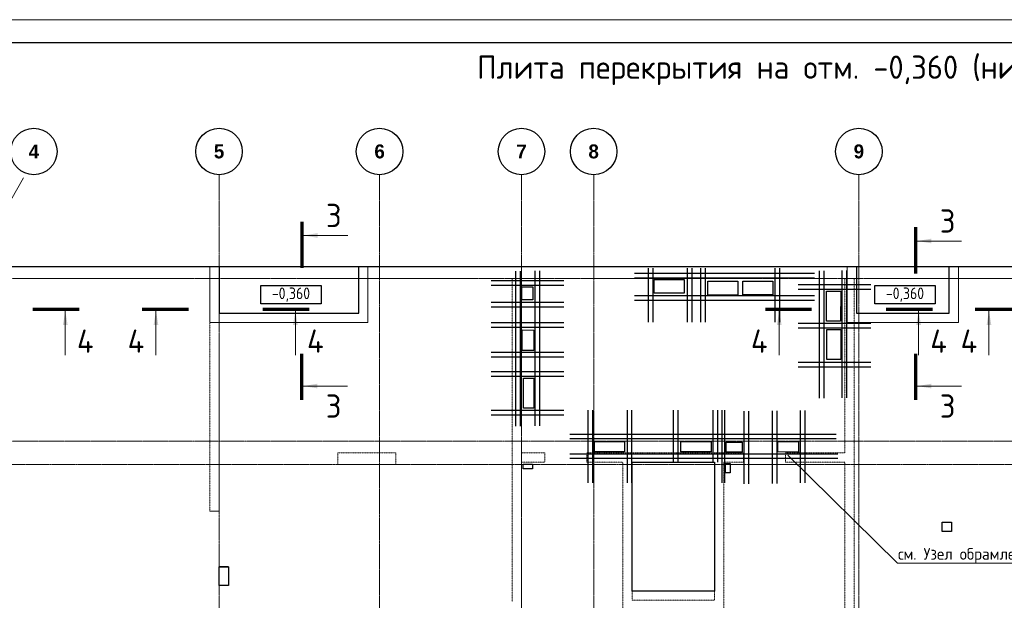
# Model space of a CAD drawing. Header units: millimetres. Extents: x 448962 to 1440104, y -326645 to -197113.
# Tile 118 of 256: x 623282 to 644441, y -257091 to -244611. Entities that reach past the tile are written whole.
import ezdxf
from ezdxf import colors
from ezdxf.entities.mleader import LeaderData, LeaderLine
from ezdxf.math import Vec2, Vec3

# ---------------------------------------------------------------- set-up
doc = ezdxf.new("R2010")
doc.units = ezdxf.units.MM
for name, pattern in [('01 Штриховая _4 мм_', [6, 3.5, -2.5]), ('______5', [1100, 800, -100, 100, -100]), ('HIDDEN2', [4.7625, 3.175, -1.5875]), ('осевая', [50.8, 31.75, -6.35, 6.35, -6.35])]:
    doc.linetypes.add(name, pattern=pattern)
for name, color, linetype, lineweight in [('ВК__отв в полу 1-2 эт', 6, 'Continuous', 25), ('Оси', 40, '______5', 18), ('Перекрытие ж_бетон', 1, 'Continuous', 30), ('подоснова', 151, 'Continuous', 5), ('РАЗМЕРЫ', 1, 'Continuous', 9), ('СТЕНЫ', 3, 'Continuous', 30), ('Текст_ общее', 7, 'Continuous', 25), ('ТОНКИЕ', 7, 'Continuous', 9), ('Узлы', 7, 'Continuous', 0)]:
    doc.layers.add(name, color=color, linetype=linetype, lineweight=lineweight)
doc.layers.add('ТОЛСТЫЕ_ОСНОВНЫЕ', color=6, linetype='Continuous')
doc.styles.add('Century Gothic', font='GOTHIC.TTF')
doc.styles.add('GOST Common_1', font='GOST_Common.ttf', dxfattribs={"width": 0.9, "height": 250})
doc.styles.add('GOST-2.304_Type-B', font='GOST_Common.ttf')
doc.styles.add('ГОСТ', font='GOST_Common.ttf')

# ---------------------------------------------------------------- blocks, each defined once
blk = doc.blocks.new('*U17')
at = {"layer": 'ТОЛСТЫЕ_ОСНОВНЫЕ', "color": 6}
blk.add_lwpolyline([(20, 5), (886, 5), (886, 415), (20, 415)], close=True, dxfattribs=at)
at = {"layer": 'ТОНКИЕ'}
blk.add_lwpolyline([(0, 0), (891, 0), (891, 420), (0, 420)], close=True, dxfattribs=at)
blk = doc.blocks.new('NSY101')
at = {"color": 0, "linetype": 'ByBlock', "lineweight": -2}
blk.add_circle((0, 0), 50, dxfattribs=at)
blk = doc.blocks.new('оси плит')
at = {"layer": 'Оси', "color": 16, "linetype": '______5', "lineweight": 0, "transparency": 33554687}
blk.add_line((531992.3, -203649.6), (532428.4, -202894.1), dxfattribs=at)
at = {"layer": 'Оси', "color": 16, "linetype": 'осевая', "lineweight": 0, "transparency": 33554687}
for p, q in [((536592.3, -202894.1), (536592.3, -231285.8)), ((540042.3, -202894.1), (540042.3, -231285.8)), ((543092.3, -202894.1), (543092.3, -231285.8)), ((544642.3, -202894.1), (544642.3, -231285.8)), ((550342.3, -202894.1), (550342.3, -231285.8)), ((519570.9, -205117.4), (573160.2, -205117.4)), ((519570.9, -208617.4), (573160.2, -208617.4)), ((520148.3, -209117.4), (572483.7, -209117.4))]:
    blk.add_line(p, q, dxfattribs=at)
at = {"layer": 'Оси', "color": 16, "linetype": 'Continuous', "lineweight": 25, "transparency": 33554687, "xscale": 9.999999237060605, "yscale": 9.999999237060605, "zscale": 9.999999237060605}
for p in [(532611.7, -202390), (536591.7, -202390), (540041.7, -202390), (543091.7, -202390), (544641.7, -202390), (550341.7, -202390)]:
    blk.add_blockref('NSY101', p, dxfattribs=at)
at = {"layer": 'Оси', "color": 16, "linetype": 'Continuous', "lineweight": 25, "transparency": 33554687, "char_height": 300, "width": 385, "attachment_point": 5, "style": 'Century Gothic'}
for s, insert in [('\\A1;{\\fCentury Gothic|i0|b1;\\H300.000000;\\W1.000000;\\C16;4}\\P', (532611.7, -202390)), ('\\A1;{\\fCentury Gothic|i0|b1;\\H300.000000;\\W1.000000;\\C16;5}\\P', (536591.7, -202390)), ('\\A1;{\\fCentury Gothic|i0|b1;\\H300.000000;\\W1.000000;\\C16;6}\\P', (540041.7, -202390)), ('\\A1;{\\fCentury Gothic|i0|b1;\\H300.000000;\\W1.000000;\\C16;7}\\P', (543091.7, -202390)), ('\\A1;{\\fCentury Gothic|i0|b1;\\H300.000000;\\W1.000000;\\C16;8}\\P', (544641.7, -202390)), ('\\A1;{\\fCentury Gothic|i0|b1;\\H300.000000;\\W1.000000;\\C16;9}\\P', (550341.7, -202390))]:
    blk.add_mtext(s, dxfattribs=dict(at, insert=insert))
blk = doc.blocks.new('стены  тп')
at = {"layer": 'СТЕНЫ', "color": 251, "linetype": '01 Штриховая _4 мм_', "lineweight": 0, "true_color": 0x636466}
for p, q in [((589762, -316376, 3100), (542387, -316376, 3100)), ((542712, -316626, 3100), (569512, -316626, 3100)), ((555862, -316626, 3100), (555862, -321626, 3100)), ((556062, -321626, 3100), (556062, -316626, 3100)), ((562562, -316626, 3100), (562362, -316626, 3100)), ((562362, -316626, 3100), (562362, -319546, 3100)), ((562562, -320376, 3100), (562562, -316626, 3100)), ((569512, -316626, 3100), (569512, -320376, 3100)), ((569712, -316626, 3100), (579312, -316626, 3100)), ((569712, -326014, 3100), (569712, -316626, 3100)), ((562362, -319546, 3100), (562362, -319666, 3100)), ((562362, -319666, 3100), (562362, -321626, 3100)), ((559142, -320376, 3100), (558612, -320376, 3100)), ((558612, -320376, 3100), (558612, -320626, 3100)), ((559262, -320376, 3100), (559142, -320376, 3100)), ((559862, -320376, 3100), (559262, -320376, 3100)), ((559862, -320626, 3100), (559862, -320376, 3100)), ((563062, -320376, 3100), (562562, -320376, 3100)), ((563062, -320376, 3100), (563062, -320576, 3100)), ((563962, -320576, 3100), (563962, -320376, 3100)), ((567332, -320376, 3100), (563962, -320376, 3100)), ((567332, -320376, 3100), (567332, -320576, 3100)), ((568232, -320576, 3100), (568232, -320376, 3100)), ((569512, -320376, 3100), (568232, -320376, 3100)), ((558612, -320626, 3100), (559662, -320626, 3100)), ((559662, -320626, 3100), (559782, -320626, 3100)), ((559782, -320626, 3100), (559862, -320626, 3100)), ((562562, -320576, 3100), (563062, -320576, 3100)), ((562562, -326776, 3100), (562562, -320576, 3100)), ((563962, -320576, 3100), (564742, -320576, 3100)), ((564742, -320576, 3100), (564742, -327126, 3100)), ((564942, -320576, 3100), (566712, -320576, 3100)), ((564942, -323346, 3100), (564942, -320576, 3100)), ((566712, -320576, 3100), (566712, -323346, 3100)), ((566912, -320576, 3100), (567332, -320576, 3100)), ((566912, -326226, 3100), (566912, -320576, 3100)), ((568232, -320576, 3100), (569512, -320576, 3100)), ((569512, -320576, 3100), (569512, -326226, 3100)), ((555862, -321626, 3100), (556062, -321626, 3100)), ((562362, -321626, 3100), (562362, -321746, 3100)), ((562362, -321746, 3100), (562362, -323576, 3100)), ((566712, -323346, 3100), (564942, -323346, 3100))]:
    blk.add_line(p, q, dxfattribs=at)
at = {"layer": 'СТЕНЫ', "color": 251, "linetype": '01 Штриховая _4 мм_', "lineweight": 0, "true_color": 0x636466, "transparency": 33554687}
for p, q in [((555862, -320376, 3100), (555862, -321626, 3100)), ((556062, -321626, 3100), (556062, -320376, 3100)), ((555862, -321626, 3100), (556062, -321626, 3100)), ((556062, -321626, 3100), (555862, -321626, 3100))]:
    blk.add_line(p, q, dxfattribs=at)
at = {"layer": 'СТЕНЫ', "color": 251, "linetype": '01 Штриховая _4 мм_', "lineweight": 0, "true_color": 0x636466, "elevation": 3100}
blk.add_lwpolyline([(566712, -323346), (564942, -323346), (564942, -323546), (566712, -323546)], close=True, dxfattribs=at)
blk = doc.blocks.new('_None')
blk = doc.blocks.new('отверстия новые')
at = {"layer": 'ВК__отв в полу 1-2 эт', "color": 5, "lineweight": 30, "ltscale": 100}
for points in [[(704484, -396781), (704484, -396981), (704284, -396981), (704284, -396781)], [(704484, -396781), (704484, -396981), (704284, -396981), (704284, -396781)], [(688944, -397740), (688944, -398140), (688744, -398140), (688744, -397740)], [(688944, -397740), (688944, -397740), (688744, -397740), (688744, -397740)], [(688944, -397740), (688944, -398140), (688744, -398140), (688744, -397740)], [(688944, -397740), (688944, -397740), (688744, -397740), (688744, -397740)]]:
    blk.add_lwpolyline(points, close=True, dxfattribs=at)
blk = doc.blocks.new('отвестия ов')
at = {"color": 3, "lineweight": 30}
for points in [[(4371520, -1445448), (4371520, -1445548), (4371320, -1445548), (4371320, -1445448)], [(4371320, -1445448), (4371520, -1445448), (4371520, -1445548), (4371320, -1445548)], [(4375770, -1445633), (4375670, -1445633), (4375670, -1445433), (4375770, -1445433)], [(4375670, -1445433), (4375770, -1445433), (4375770, -1445633), (4375670, -1445633)]]:
    blk.add_lwpolyline(points, close=True, dxfattribs=at)

msp = doc.modelspace()

# ---------------------------------------------------------------- linework, layer by layer
at = {"color": 0, "linetype": 'ByBlock', "lineweight": 30, "ltscale": 100}
for p, q in [((633934.6, -250016.6), (633934.6, -253348.9)), ((634034.6, -250016.6), (634034.6, -253348.9)), ((634355.9, -250010.7), (634355.9, -253343)), ((634455.9, -250010.7), (634455.9, -253343)), ((640358.9, -250067), (636493.6, -250067)), ((636790.3, -249951.3), (636790.3, -251109.8)), ((636890.3, -249951.3), (636890.3, -251109.8)), ((637624.1, -249951.3), (637624.1, -251109.8)), ((637724.1, -249951.3), (637724.1, -251109.8)), ((637912.7, -249951.3), (637912.7, -251109.8)), ((638012.7, -249951.3), (638012.7, -251109.8)), ((639510.2, -249951.3), (639510.2, -251109.8)), ((639610.2, -249951.3), (639610.2, -251109.8)), ((640460.8, -250006.5), (640460.8, -252747.8)), ((640560.8, -250006.5), (640560.8, -252747.8)), ((640952.8, -250000.6), (640952.8, -252741.9)), ((641052.8, -250000.6), (641052.8, -252741.9)), ((633414.3, -250215.1), (634975.9, -250215.1)), ((633414.3, -250315.1), (634975.9, -250315.1)), ((640358.9, -250167), (636493.6, -250167)), ((640011.1, -250304), (641572.8, -250304)), ((640011.1, -250404), (641572.8, -250404)), ((633414.3, -250683.1), (634975.9, -250683.1)), ((640358.9, -250549.7), (636493.6, -250549.7)), ((640358.9, -250649.7), (636493.6, -250649.7)), ((633414.3, -250783.1), (634975.9, -250783.1)), ((633414.3, -251121.3), (634975.9, -251121.3)), ((640011.1, -251130.9), (641572.8, -251130.9)), ((633414.3, -251221.3), (634975.9, -251221.3)), ((640011.1, -251230.9), (641572.8, -251230.9)), ((633414.3, -251759.4), (634975.9, -251759.4)), ((633414.3, -251859.4), (634975.9, -251859.4)), ((640011.1, -251972.4), (641572.8, -251972.4)), ((633414.3, -252174.5), (634975.9, -252174.5)), ((640011.1, -252072.4), (641572.8, -252072.4)), ((633414.3, -252274.5), (634975.9, -252274.5)), ((633414.3, -253002), (634975.9, -253002)), ((635490.8, -253004.9), (635490.8, -254566.6)), ((635590.8, -253004.9), (635590.8, -254566.6)), ((636333.2, -253004.9), (636333.2, -254566.6)), ((636433.2, -253004.9), (636433.2, -254566.6)), ((637325.6, -253004.9), (637325.6, -254121.3)), ((637425.6, -253004.9), (637425.6, -254121.3)), ((638177.1, -253004.9), (638177.1, -254121.3)), ((638277.1, -253004.9), (638277.1, -254121.3)), ((638374.6, -253004.9), (638374.6, -254566.6)), ((638428.5, -253004.9), (638428.5, -254566.6)), ((638844.7, -253023.3), (638844.7, -254585)), ((638944.7, -253023.3), (638944.7, -254585)), ((639454.7, -253020.5), (639454.7, -254582.1)), ((639554.7, -253020.5), (639554.7, -254582.1)), ((640054.3, -253007.8), (640054.3, -254569.4)), ((640154.3, -253007.8), (640154.3, -254569.4)), ((633414.3, -253102), (634975.9, -253102)), ((640827.4, -253523.8), (635105.8, -253523.8)), ((640827.4, -253623.8), (635105.8, -253623.8)), ((640862.9, -253946.6), (635105.8, -253946.6)), ((640862.9, -254046.6), (635105.8, -254046.6))]:
    msp.add_line(p, q, dxfattribs=at)
at = {"color": 2, "lineweight": 30}
for points in [[(637564.2, -250193.2), (637564.2, -250492.2), (636918, -250492.2), (636918, -250193.2)], [(638714.4, -250232.2), (638714.4, -250531.1), (638068.1, -250531.1), (638068.1, -250232.3)], [(639466.4, -250230.6), (639466.4, -250526.3), (638820.1, -250528), (638820.1, -250232.3)], [(634075.3, -250355.9), (634311.3, -250355.9), (634311.3, -250633.4), (634075.3, -250633.4)], [(640621.9, -250446.4), (640927.2, -250446.4), (640924.1, -251092.6), (640618.8, -251092.6)], [(634078.1, -251280.4), (634329.5, -251282.5), (634331.6, -251723.2), (634080.2, -251723.2)], [(640630.2, -251271.4), (640927.6, -251271.4), (640927.6, -251917.6), (640630.2, -251917.6)], [(634108.6, -252315.1), (634330.3, -252315.1), (634330.3, -252963.3), (634108.6, -252963.3)], [(636281.8, -253674.9), (636281.8, -253896.6), (635633.6, -253896.6), (635633.6, -253674.9)], [(638139.3, -253680.5), (638139.3, -253902.1), (637491.1, -253902.1), (637491.1, -253680.5)], [(638462.1, -253689.8), (638806.9, -253689.8), (638806.9, -253906.6), (638462.1, -253906.6)], [(639577.8, -253674.2), (640019.6, -253676.1), (640019.6, -253905.1), (639577.8, -253903.1)]]:
    msp.add_lwpolyline(points, close=True, dxfattribs=at)
at = {"layer": 'Перекрытие ж_бетон', "color": 252, "linetype": 'HIDDEN2', "lineweight": 0, "true_color": 0x939598}
for points in [[(627366.9, -249921.3), (627366.9, -251121.3), (630766.9, -251121.3), (630766.9, -249921.3)], [(641066.9, -249921.3), (641066.9, -251121.3), (643457.3, -251121.3), (643457.3, -249921.3)]]:
    msp.add_lwpolyline(points, dxfattribs=at)
at = {"layer": 'Перекрытие ж_бетон'}
for points in [[(627566.9, -250921.3), (630566.9, -250921.3), (630566.9, -249921.3), (627566.9, -249921.3)], [(641266.9, -250921.3), (643257.3, -250921.3), (643257.3, -249921.3), (641266.9, -249921.3)], [(636446.6, -254121.3), (638216.9, -254121.3), (638216.9, -256891.3), (636446.6, -256891.3)]]:
    msp.add_lwpolyline(points, close=True, dxfattribs=at)
at = {"layer": 'Текст_ общее', "lineweight": 30}
for points in [[(628461.9, -250321.7), (629761.9, -250321.7), (629761.9, -250721.7), (628461.9, -250721.7)], [(641657.1, -250321.7), (642957.1, -250321.7), (642957.1, -250721.7), (641657.1, -250721.7)]]:
    msp.add_lwpolyline(points, close=True, dxfattribs=at)
at = {"layer": 'Узлы', "color": 1, "linetype": 'Continuous', "lineweight": 0}
for p, q in [((629382.4, -249249, 3100), (630332.4, -249249, 3100)), ((642573, -249368.3, 3100), (643523, -249368.3, 3100)), ((624261.7, -250870), (624261.7, -251820)), ((626211.1, -250870), (626211.1, -251820)), ((629206.1, -250870), (629206.1, -251820)), ((639605, -250870), (639605, -251820)), ((642600, -250870), (642600, -251820)), ((644111.5, -250870), (644111.5, -251820)), ((629377.8, -252486.3, 3100), (630327.8, -252486.3, 3100)), ((642573, -252486.3, 3100), (643523, -252486.3, 3100))]:
    msp.add_line(p, q, dxfattribs=at)
at = {"layer": 'Узлы', "color": 1, "linetype": 'Continuous', "lineweight": 0, "const_width": 70, "elevation": 3100}
for points in [[(629347.4, -248949), (629347.4, -249949)], [(642538, -249068.3), (642538, -250068.3)], [(629342.8, -252786.3), (629342.8, -251786.3)], [(642538, -252786.3), (642538, -251786.3)]]:
    msp.add_lwpolyline(points, dxfattribs=at)
at = {"layer": 'Узлы', "color": 1, "linetype": 'Continuous', "lineweight": 0, "const_width": 70}
for points in [[(624561.7, -250835), (623561.7, -250835)], [(625911.1, -250835), (626911.1, -250835)], [(629506.1, -250835), (628506.1, -250835)], [(639305, -250835), (640305, -250835)], [(642900, -250835), (641900, -250835)], [(643811.5, -250835), (644811.5, -250835)]]:
    msp.add_lwpolyline(points, dxfattribs=at)
at = {"layer": 'Узлы', "color": 1, "linetype": 'Continuous', "lineweight": 0}
for points in [[(629382.4, -249249, 3100), (629682.9, -249299.3, 3100), (629682.9, -249198.7, 3100)], [(642573, -249368.3, 3100), (642873.5, -249418.6, 3100), (642873.5, -249318, 3100)], [(624261.7, -250870), (624211.4, -251170.4), (624312, -251170.4)], [(626211.1, -250870), (626160.9, -251170.4), (626261.4, -251170.4)], [(629206.1, -250870), (629155.8, -251170.4), (629256.4, -251170.4)], [(639605, -250870), (639554.7, -251170.4), (639655.3, -251170.4)], [(642600, -250870), (642549.7, -251170.4), (642650.2, -251170.4)], [(644111.5, -250870), (644061.2, -251170.4), (644161.7, -251170.4)], [(629377.8, -252486.3, 3100), (629678.3, -252536.6, 3100), (629678.3, -252436, 3100)], [(642573, -252486.3, 3100), (642873.5, -252536.6, 3100), (642873.5, -252436, 3100)]]:
    msp.add_solid(points, dxfattribs=at)

# ---------------------------------------------------------------- block references
at = {"xscale": 100, "yscale": 100, "zscale": 100}
msp.add_blockref('*U17', (606641.3, -286610.9), dxfattribs=at)
at = {"color": 0, "linetype": 'ByBlock', "lineweight": 30, "ltscale": 100}
msp.add_blockref('оси плит', (90974.7, -45053.9), dxfattribs=at)
at = {"layer": 'РАЗМЕРЫ', "color": 7, "lineweight": 20}
msp.add_blockref('отвестия ов', (-3737217.7, 1191282.2), dxfattribs=at)

# ---------------------------------------------------------------- texts
at = {"layer": 'Узлы', "color": 80, "linetype": 'Continuous', "lineweight": 0, "style": 'GOST-2.304_Type-B'}
msp.add_text('Плита перекрытия на отм. -0,360 (нижнее армирование)', height=500, dxfattribs=at).set_placement((633108.8, -245881.5))
at = {"layer": 'Узлы', "color": 1, "linetype": 'Continuous', "lineweight": 0, "char_height": 500, "attachment_point": 5, "style": 'GOST-2.304_Type-B'}
for insert in [(630032.4, -248819, 3100), (643223, -248938.3, 3100), (630027.8, -252916.3, 3100), (643223, -252916.3, 3100)]:
    msp.add_mtext_dynamic_manual_height_columns('3', width=723.88, gutter_width=25, heights=[0], dxfattribs=dict(at, insert=insert))
at = {"layer": 'Узлы', "color": 1, "linetype": 'Continuous', "lineweight": 0, "char_height": 500, "attachment_point": 5, "line_spacing_factor": 2, "style": 'GOST-2.304_Type-B'}
for insert in [(624691.7, -251520), (625781.1, -251520), (629636.1, -251520), (639175, -251520), (643030, -251520), (643681.5, -251520)]:
    msp.add_mtext_dynamic_manual_height_columns('4', width=723.88, gutter_width=25, heights=[0], dxfattribs=dict(at, insert=insert))

# ---------------------------------------------------------------- leaders
at = {"layer": 'подоснова', "color": 2, "ltscale": 0.3}
ml = msp.add_multileader_mtext('Standard', dxfattribs=at)
ml.set_content('см. Узел обрамления', color=2, style='GOST-2.304_Type-B')
ml.set_leader_properties(color=256, linetype='ByLayer', lineweight=15)
ml.set_arrow_properties(name='NONE')
ml.build(insert=Vec2(0, 0))
ml.multileader.update_dxf_attribs({"text_left_attachment_type": 6, "text_right_attachment_type": 6, "dogleg_length": 0.1, "arrow_head_size": 18})
ctx = ml.context
ctx.base_point, ctx.char_height, ctx.arrow_head_size, ctx.landing_gap_size, ctx.plane_origin = Vec3(642144.5, -256293.4), 250, 18, 20, Vec3(638718.1, -254464.8)
ctx.left_attachment, ctx.right_attachment, ctx.text_align_type = 6, 6, 1
notes = []
notes.append((ctx, [(0, (1, 1, 0), (642144.4, -256293.4), (1, 0), 0.1, [(0, [(639792.1, -253973.6)], 0, [])])]))
ctx.mtext.insert, ctx.mtext.alignment, ctx.mtext.flow_direction = Vec3(643693.9, -255968.4), 2, 5
for ctx, leaders in notes:
    for number, flags, end, landing, length, lines in leaders:
        leader = LeaderData()
        leader.index, (leader.has_last_leader_line, leader.has_dogleg_vector, leader.attachment_direction) = number, flags
        leader.last_leader_point, leader.dogleg_vector, leader.dogleg_length = Vec3(end), Vec3(landing), length
        for number, points, colour, breaks in lines:
            line = LeaderLine()
            line.index, line.vertices, line.color, line.breaks = number, Vec3.list(points), colors.encode_raw_color(colour), breaks
            leader.lines.append(line)
        ctx.leaders.append(leader)

# ---------------------------------------------------------------- next in the draw order: texts
at = {"layer": 'Текст_ общее', "char_height": 250, "width": 1056.523, "attachment_point": 5, "style": 'GOST Common_1', "bg_fill": 3, "box_fill_scale": 1, "bg_fill_color": 256, "bg_fill_transparency": 0}
for insert in [(629111.9, -250521.7), (642307.1, -250521.7)]:
    msp.add_mtext('-0,360', dxfattribs=dict(at, insert=insert))

# ---------------------------------------------------------------- next in the draw order: linework, layer by layer
at = {"layer": 'Перекрытие ж_бетон'}
msp.add_lwpolyline([(613866.9, -272221.3), (613866.9, -272221.3), (661266.9, -272221.3), (661266.9, -249921.3), (613866.9, -249921.3), (613866.9, -272221.3)], dxfattribs=at)

# ---------------------------------------------------------------- next in the draw order: block references
at = {"layer": 'РАЗМЕРЫ'}
for name, p in [('стены  тп', (71504.6, 66454.4, -3100)), ('отверстия новые', (-61177.1, 141368.5))]:
    msp.add_blockref(name, p, dxfattribs=at)

# ---------------------------------------------------------------- next in the draw order: texts
note = msp.add_mtext_dynamic_manual_height_columns('\\pi1250;{\\H1.5152x;Общие указания :\\P}Настоящий подраздел разработан в составе рабочей документации на строительство объекта {\\H2.4344x; }"Строительство жилого комплекса со встроенными помещениями общественного-делового и коммерческого {\\H1.3552x; }назначения по адресу: г. Чита, ул. 1-я Коллективная. Жилой дом со встроенными помещениями {\\H1.71569x; }общественно-делового и коммерческого назначения на первом этаже здания и встроенно-пристроенным {\\H1.59543x; }поликлиническим учреждением (поз. 2.2-2.3){\\H1.73486x; }\\P1.^I" Решения рабочей Документации разработаны на основании:{\\H1.67588x; }\\Pзадания на проектирование, выданного заказчиком;{\\H1.60804x; }\\P-^Iрешений стадии "Проектная Документация (проект №24-04-КР.2)"{\\H1.73065x; }\\Pразработанных ООО "Комплексная проектно-сопроводительная компания", утвержденных {\\H1.67728x; }заказчиком;{\\H1.60757x; }\\PВ соответствии с требованиями нормативных документов:{\\H1.63081x; }\\P-^IФЗ №184 "О техническом регулировании";{\\H1.62306x; }\\P-^IФЗ №123 "Технический регламент о требованиях пожарной безопасности";{\\H1.62565x; }\\P-^IСП 20.13330.2016 "Нагрузки и воздействия",{\\H1.62478x; }\\P-^IСП 63.13330.2018 "Бетонные и железобетонные конструкции. Основные положения".{\\H1.62507x; }\\P-^IСП 22.13330.2016 "Основания зданий и сооружений";{\\H1.62498x; }\\P-^IСП 45.13330.2017 "Земляные сооружения, основания и фундаменты".{\\H1.62501x; }\\P2.^IПри работах по устройству монолитных конструкций руководствоваться СП 70.13330.2012 {\\H1.625x; }"Несущие и ограждающие конструкции".{\\H1.625x; }\\P3.^IЗа относительную отметку 0,000 принята отметка чистого пола первого этажа, {\\H1.625x; }соответствующая абсолютной отметке 648,00 в Балтийской системе высот.{\\H1.625x; }\\P4.^IПеречень видов работ, Зля которых необходимо составлять акты освидетельствования {\\H1.625x; }скрытых работ: {\\H1.625x; }\\PБетонные и железобетонные конструкции монолитные:{\\H1.625x; }\\Pармирование; защитные слои,- анкеровка арматуры; установка закладных деталей.{\\H1.625x; }\\PМонтаж сборных железобетонных и бетонных конструкций:{\\H1.625x; }\\Pсварка и антикоррозионное покрыт при отсутствии актов освиветельствования превшествующих {\\H1.625x; }скрытых работ во всех случаях.{\\H1.625x; }\\P1. Железобетонные конструкции разработаны в соответствии СП 22.13330.2016 "Основания зданий и {\\H1.62576x; }сооружений", СП 63.13330.2018 "Бетонные и железобетонные конструкции. Общие положения".{\\H1.62541x; }\\P2. Несущие конструкции здания рассчитаны и запроектированы для данных геологических условий. {\\H1.62486x; }\\P3. Арматура класса А240 и А500С по ГОСТ Р 34028-2016, материал монолитных конструкций ниже {\\H1.62505x; }нуля - бетон тяжелый класса В25 по ГОСТ 26633-2015.{\\H1.62498x; }\\P4. Работы по бетонированию монолитных конструкций вести в соответствии со СП 70.13330.2012 {\\H1.62501x; }"Несущие и ограждающие конструкции".{\\H1.625x; }\\P5. Все строительно-монтажные работы необходимо выполнять в соответствии со СНиП 12-03-2001 {\\H1.625x; }"Безопасность труда в строительстве. Часть 1. Общие требования.", Безопасность труда в строительстве. {\\H1.625x; }Часть 2. Строительное производство". Строительство здания должно производиться в соответствии с {\\H1.625x; }проектом производства работ (ППР).{\\H1.725x; }\\PПри отсутствии ППР производство строительно-монтажных работ запрещается.{\\H1.67917x; }\\P6. Бетон конструкции должны удовлетворять требованиям ГОСТ 26633-2015, ГОСТ 25192-2012.{\\H1.60694x; }\\P7. Бетон следует укладывать в бетонные конструкции горизонтальными слоями одинаковой {\\H1.63102x; }толщины без разрывов, с последовательным направлением укладки в одну сторону во всех слоях.{\\H1.62299x; }\\P8. В начальный период твердения бетон необходимо защищать от попадания атмосферных осадков {\\H1.62567x; }или потерь влаги.{\\H1.62478x; }\\P9. При перерывах в бетонировании устраивать рабочие швы бетонирования. Места рабочих швов {\\H1.62507x; }бетонирования разработать в ППР и согласовать с авторским надзором. С поверхности рабочих швов {\\H1.62498x; }удалить цементную плёнку металлическими щётками с последующей поливкой водой. В рабочем шве {\\H1.62501x; }устанавливать вертикальные сетки из проволоки ячейкой 50x50мм. Поверхность рабочих швов должна быть {\\H1.625x; }перпендикулярна поверхности плиты. {\\H1.625x; }\\P10. Арматурные изделия изготавливать в соответствии с ГОСТ Р 57997-2017, ГОСТ 5264-80, ГОСТ {\\H1.625x; }14098-2014.{\\H1.625x; }\\P11. Плоские сетки и каркасы изготавливать с помощью контактной точечной сварки (кроме {\\H1.725x; }оговоренных случаев).{\\H1.77917x; }\\P12. Расчётные сопротивления сборных соединений и материалы для сборки принимать по табл. Г1, Г2 {\\H1.66111x; }СП 52-101-2003.{\\H1.61296x; }\\P13. Стыки арматурных стержней должны иметь длину перепуска (нахлёстка) не менее указанной в {\\H1.72901x; }проекте. В неоговоренных случаях длину стыка рабочей арматуры внахлёстку без сварки принимать по {\\H1.67783x; }п.8.3.27 СП 52-101-2003. {\\H1.60739x; }\\P14. Толщина защитного слоя бетона для рабочей арматуры должна соответствовать значениям, {\\H1.63087x; }указанным в проекте. {\\H1.62304x; }\\PВ неоговоренных случаях принимать не менее 25мм.{\\H1.62565x; }\\P{\\H1.62478x; }', width=16929.188, gutter_width=1000, heights=[39809.3, 0], dxfattribs=dict(insert=(470783.2, -245157.9), char_height=250, attachment_point=1, style='ГОСТ'))
for column, words in zip(note.columns.linked_columns, ['\\pi1250;15. Уход за свежеуложенным бетоном начинать сразу после укладки бетонной смеси и осуществлять до достижения прочности бетона не менее 70% от проектной.{\\H1.83409x; }\\P16. Распалубку плит  осуществлять по достижении прочности бетона не менее 80% от проектной.{\\H1.55672x; }\\P17. Два крайних арматурных стержня, расположенных по контуру плиты, привязать ко всем {\\H1.64842x; }стержням в местах пересечений.{\\H1.61719x; }\\P18. В процессе производства работ предусмотреть мероприятия по противопожарной защите и {\\H1.6276x; }контролю за выполнением правил пожарной безопасности на всех этапах строительства.{\\H1.62413x; }\\P19. Все работы Выполнять по проекту производства работ (ППР), согласованному с организациями, {\\H1.72529x; }ответственными за эксплуатацию существующих инженерных сетей и дорог на существующей площадке.{\\H1.67907x; }\\P20. Проект рассчитан на производство работ в период положительных температур. В случае {\\H1.60698x; }выполнения работ при отрицательных температурах необходимо выполнять требования СНиП часть 3 по {\\H1.63101x; }производству работ и ППР.{\\H1.623x; }\\P21. При минимальной температуре воздуха до минус 15°С допускается:{\\H1.62567x; }\\P - выдерживание бетона в конструкции методом термоса, при предварительном разогреве бетонной {\\H1.62478x; }смеси, {\\H1.62507x; }\\P -форсированный электроразогрев бетона в конструкции с повторным уплотнением.{\\H1.62498x; }\\PПри минимальной температуре воздуха до минус 25°С допускается:{\\H1.62501x; }\\P -обогрев бетона в греющей опалубке с помощью низкотемпературных электронагревателей,{\\H1.625x; }\\P -электродный сквозной прогреб бетона,{\\H1.625x; }\\P -электрообогрев с помощью греющего провода.{\\H1.625x; }']):
    column.text = words

doc.saveas('drawing.dxf')
